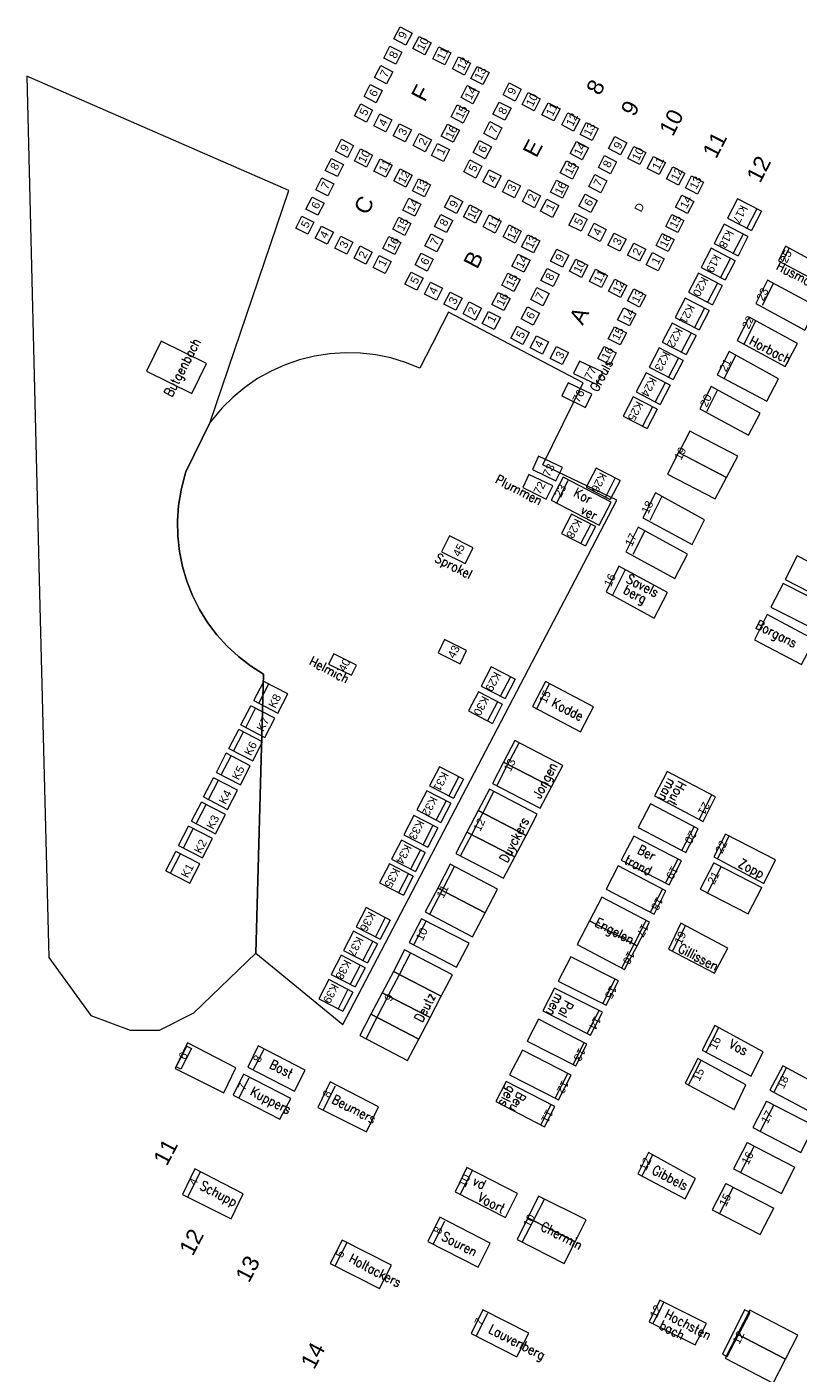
# Model space of a CAD drawing. Header units: metres. Extents: x 200982 to 204048, y 317766 to 321161.
# Tile 9 of 20: x 202249 to 202278, y 319720 to 319770. Entities that reach past the tile are written whole.
import ezdxf

# ---------------------------------------------------------------- set-up
doc = ezdxf.new("R2010")
doc.units = ezdxf.units.M
doc.header["$MEASUREMENT"] = 0
for name, color, linetype, lineweight in [('Begroeid terreindeel', 7, 'Continuous', 13), ('Bestaande graven', 150, 'Continuous', 13), ('Familiegraven', 140, 'Continuous', 13), ('Kindergraven', 40, 'Continuous', 13), ('Monumenten', 204, 'Continuous', 13), ('Namen burgelijke stand', 7, 'Continuous', 13), ('Nummers burgelijke stand', 7, 'Continuous', 13), ('Uit te geven graven', 12, 'Continuous', 13), ('Urnen', 200, 'Continuous', 13), ('Verwijderde graven', 1, 'Continuous', 13)]:
    doc.layers.add(name, color=color, linetype=linetype, lineweight=lineweight)
doc.styles.add('Style-arial', font='arial.shx')
doc.styles.add('Style-simplex', font='simplex.shx')

# ---------------------------------------------------------------- blocks, each defined once
blk = doc.blocks.new('*U85')
at = {"layer": 'Uit te geven graven', "linetype": 'Continuous'}
for p, q in [((-0.988, 0.568), (-1.01, -0.533)), ((1.01, 0.53), (-0.988, 0.568)), ((0.69, -0.564), (0.709, 0.536)), ((0.99, -0.569), (1.01, 0.53)), ((0.99, -0.569), (-1.01, -0.533))]:
    blk.add_line(p, q, dxfattribs=at)
blk = doc.blocks.new('*U87')
at = {"layer": 'Uit te geven graven', "linetype": 'Continuous'}
for p, q in [((-0.99, 0.57), (-1.01, -0.531)), ((1.01, 0.53), (-0.99, 0.57)), ((0.688, -0.563), (0.709, 0.537)), ((0.988, -0.567), (1.01, 0.53)), ((0.988, -0.567), (-1.01, -0.531))]:
    blk.add_line(p, q, dxfattribs=at)
blk = doc.blocks.new('*U88')
at = {"layer": 'Uit te geven graven', "linetype": 'Continuous'}
for p, q in [((-0.989, 0.569), (-1.01, -0.53)), ((1.01, 0.532), (-0.989, 0.569)), ((0.69, -0.562), (0.709, 0.537)), ((0.989, -0.567), (1.01, 0.532)), ((0.989, -0.567), (-1.01, -0.53))]:
    blk.add_line(p, q, dxfattribs=at)
blk = doc.blocks.new('*U89')
at = {"layer": 'Uit te geven graven', "linetype": 'Continuous'}
for p, q in [((-0.989, 0.569), (-1.01, -0.531)), ((1.01, 0.533), (-0.989, 0.569)), ((0.69, -0.562), (0.709, 0.537)), ((0.99, -0.567), (1.01, 0.533)), ((0.99, -0.567), (-1.01, -0.531))]:
    blk.add_line(p, q, dxfattribs=at)
blk = doc.blocks.new('*U150')
at = {"layer": 'Kindergraven', "linetype": 'Continuous'}
for p, q in [((-0.491, 0.41), (-0.507, -0.39)), ((0.508, 0.39), (-0.491, 0.41)), ((0.308, 0.394), (0.293, -0.406)), ((0.508, 0.39), (0.493, -0.41)), ((-0.507, -0.39), (0.493, -0.41))]:
    blk.add_line(p, q, dxfattribs=at)
blk = doc.blocks.new('*U151')
at = {"layer": 'Kindergraven', "linetype": 'Continuous'}
for p, q in [((-0.492, 0.41), (-0.508, -0.39)), ((0.508, 0.39), (-0.492, 0.41)), ((0.308, 0.394), (0.292, -0.405)), ((0.508, 0.39), (0.492, -0.41)), ((-0.508, -0.39), (0.492, -0.41))]:
    blk.add_line(p, q, dxfattribs=at)
blk = doc.blocks.new('*U152')
at = {"layer": 'Kindergraven', "linetype": 'Continuous'}
for p, q in [((-0.491, 0.41), (-0.508, -0.39)), ((0.508, 0.39), (-0.491, 0.41)), ((0.308, 0.394), (0.293, -0.405)), ((0.508, 0.39), (0.492, -0.41)), ((-0.508, -0.39), (0.492, -0.41))]:
    blk.add_line(p, q, dxfattribs=at)
blk = doc.blocks.new('*U153')
at = {"layer": 'Kindergraven', "linetype": 'Continuous'}
for p, q in [((-0.491, 0.41), (-0.508, -0.39)), ((0.508, 0.39), (-0.491, 0.41)), ((0.307, 0.395), (0.293, -0.405)), ((0.508, 0.39), (0.492, -0.41)), ((-0.508, -0.39), (0.492, -0.41))]:
    blk.add_line(p, q, dxfattribs=at)
blk = doc.blocks.new('*U154')
at = {"layer": 'Kindergraven', "linetype": 'Continuous'}
for p, q in [((-0.492, 0.409), (-0.508, -0.39)), ((0.508, 0.389), (-0.492, 0.409)), ((0.308, 0.394), (0.292, -0.407)), ((0.508, 0.389), (0.492, -0.411)), ((-0.508, -0.39), (0.492, -0.411))]:
    blk.add_line(p, q, dxfattribs=at)
blk = doc.blocks.new('*U155')
at = {"layer": 'Kindergraven', "linetype": 'Continuous'}
for p, q in [((-0.491, 0.41), (-0.508, -0.39)), ((0.508, 0.39), (-0.491, 0.41)), ((0.308, 0.394), (0.292, -0.406)), ((0.508, 0.39), (0.491, -0.41)), ((-0.508, -0.39), (0.491, -0.41))]:
    blk.add_line(p, q, dxfattribs=at)
blk = doc.blocks.new('*U156')
at = {"layer": 'Kindergraven', "linetype": 'Continuous'}
for p, q in [((-0.492, 0.41), (-0.507, -0.389)), ((0.508, 0.39), (-0.492, 0.41)), ((0.308, 0.394), (0.293, -0.406)), ((0.508, 0.39), (0.492, -0.41)), ((-0.507, -0.389), (0.492, -0.41))]:
    blk.add_line(p, q, dxfattribs=at)
blk = doc.blocks.new('*U157')
at = {"layer": 'Kindergraven', "linetype": 'Continuous'}
for p, q in [((-0.492, 0.41), (-0.508, -0.39)), ((0.508, 0.39), (-0.492, 0.41)), ((0.308, 0.394), (0.292, -0.406)), ((0.508, 0.39), (0.491, -0.41)), ((-0.508, -0.39), (0.491, -0.41))]:
    blk.add_line(p, q, dxfattribs=at)
blk = doc.blocks.new('*U158')
at = {"layer": 'Kindergraven', "linetype": 'Continuous'}
for p, q in [((-0.493, 0.41), (-0.508, -0.39)), ((0.507, 0.39), (-0.493, 0.41)), ((0.307, 0.395), (0.292, -0.406)), ((0.507, 0.39), (0.491, -0.41)), ((-0.508, -0.39), (0.491, -0.41))]:
    blk.add_line(p, q, dxfattribs=at)
blk = doc.blocks.new('*U159')
at = {"layer": 'Kindergraven', "linetype": 'Continuous'}
for p, q in [((-0.493, 0.41), (-0.509, -0.39)), ((0.507, 0.39), (-0.493, 0.41)), ((0.306, 0.394), (0.292, -0.406)), ((0.507, 0.39), (0.492, -0.41)), ((-0.509, -0.39), (0.492, -0.41))]:
    blk.add_line(p, q, dxfattribs=at)
blk = doc.blocks.new('*U160')
at = {"layer": 'Kindergraven', "linetype": 'Continuous'}
for p, q in [((-0.492, 0.41), (-0.508, -0.39)), ((0.508, 0.39), (-0.492, 0.41)), ((0.308, 0.394), (0.292, -0.406)), ((0.508, 0.39), (0.492, -0.411)), ((-0.508, -0.39), (0.492, -0.411))]:
    blk.add_line(p, q, dxfattribs=at)
blk = doc.blocks.new('*U161')
at = {"layer": 'Kindergraven', "linetype": 'Continuous'}
for p, q in [((-0.492, 0.41), (-0.508, -0.39)), ((0.508, 0.39), (-0.492, 0.41)), ((0.308, 0.394), (0.293, -0.405)), ((0.508, 0.39), (0.492, -0.41)), ((-0.508, -0.39), (0.492, -0.41))]:
    blk.add_line(p, q, dxfattribs=at)
blk = doc.blocks.new('*U162')
at = {"layer": 'Kindergraven', "linetype": 'Continuous'}
for p, q in [((-0.491, 0.41), (-0.508, -0.39)), ((0.509, 0.39), (-0.491, 0.41)), ((0.308, 0.394), (0.293, -0.405)), ((0.509, 0.39), (0.493, -0.409)), ((-0.508, -0.39), (0.493, -0.409))]:
    blk.add_line(p, q, dxfattribs=at)
blk = doc.blocks.new('*U163')
at = {"layer": 'Kindergraven', "linetype": 'Continuous'}
for p, q in [((-0.492, 0.41), (-0.508, -0.39)), ((0.508, 0.39), (-0.492, 0.41)), ((0.308, 0.394), (0.292, -0.406)), ((0.508, 0.39), (0.491, -0.41)), ((-0.508, -0.39), (0.491, -0.41))]:
    blk.add_line(p, q, dxfattribs=at)
blk = doc.blocks.new('*U164')
at = {"layer": 'Kindergraven', "linetype": 'Continuous'}
for p, q in [((-0.491, 0.41), (-0.508, -0.39)), ((0.508, 0.39), (-0.491, 0.41)), ((0.308, 0.394), (0.292, -0.406)), ((0.508, 0.39), (0.492, -0.41)), ((-0.508, -0.39), (0.492, -0.41))]:
    blk.add_line(p, q, dxfattribs=at)
blk = doc.blocks.new('*U165')
at = {"layer": 'Kindergraven', "linetype": 'Continuous'}
for p, q in [((-0.492, 0.41), (-0.509, -0.39)), ((0.508, 0.39), (-0.492, 0.41)), ((0.308, 0.394), (0.292, -0.406)), ((0.508, 0.39), (0.492, -0.41)), ((-0.509, -0.39), (0.492, -0.41))]:
    blk.add_line(p, q, dxfattribs=at)
blk = doc.blocks.new('*U166')
at = {"layer": 'Kindergraven', "linetype": 'Continuous'}
for p, q in [((-0.493, 0.409), (-0.508, -0.391)), ((0.507, 0.389), (-0.493, 0.409)), ((0.307, 0.395), (0.292, -0.406)), ((0.507, 0.389), (0.492, -0.411)), ((-0.508, -0.391), (0.492, -0.411))]:
    blk.add_line(p, q, dxfattribs=at)
blk = doc.blocks.new('*U167')
at = {"layer": 'Kindergraven', "linetype": 'Continuous'}
for p, q in [((-0.492, 0.41), (-0.508, -0.391)), ((0.508, 0.389), (-0.492, 0.41)), ((0.308, 0.394), (0.293, -0.406)), ((0.508, 0.389), (0.492, -0.41)), ((-0.508, -0.391), (0.492, -0.41))]:
    blk.add_line(p, q, dxfattribs=at)
blk = doc.blocks.new('*U168')
at = {"layer": 'Kindergraven', "linetype": 'Continuous'}
for p, q in [((-0.492, 0.41), (-0.508, -0.39)), ((0.507, 0.391), (-0.492, 0.41)), ((0.307, 0.395), (0.293, -0.405)), ((0.507, 0.391), (0.492, -0.41)), ((-0.508, -0.39), (0.492, -0.41))]:
    blk.add_line(p, q, dxfattribs=at)
blk = doc.blocks.new('*U169')
at = {"layer": 'Kindergraven', "linetype": 'Continuous'}
for p, q in [((-0.492, 0.409), (-0.507, -0.392)), ((0.508, 0.389), (-0.492, 0.409)), ((0.308, 0.394), (0.293, -0.405)), ((0.508, 0.389), (0.492, -0.41)), ((-0.507, -0.392), (0.492, -0.41))]:
    blk.add_line(p, q, dxfattribs=at)
blk = doc.blocks.new('*U170')
at = {"layer": 'Kindergraven', "linetype": 'Continuous'}
for p, q in [((-0.492, 0.41), (-0.508, -0.39)), ((0.507, 0.39), (-0.492, 0.41)), ((0.307, 0.395), (0.292, -0.406)), ((0.507, 0.39), (0.492, -0.41)), ((-0.508, -0.39), (0.492, -0.41))]:
    blk.add_line(p, q, dxfattribs=at)
blk = doc.blocks.new('*U171')
at = {"layer": 'Kindergraven', "linetype": 'Continuous'}
for p, q in [((-0.492, 0.41), (-0.509, -0.39)), ((0.507, 0.389), (-0.492, 0.41)), ((0.306, 0.394), (0.292, -0.406)), ((0.507, 0.389), (0.492, -0.41)), ((-0.509, -0.39), (0.492, -0.41))]:
    blk.add_line(p, q, dxfattribs=at)
blk = doc.blocks.new('*U172')
at = {"layer": 'Kindergraven', "linetype": 'Continuous'}
for p, q in [((-0.492, 0.41), (-0.508, -0.39)), ((0.509, 0.39), (-0.492, 0.41)), ((0.308, 0.394), (0.292, -0.406)), ((0.509, 0.39), (0.492, -0.41)), ((-0.508, -0.39), (0.492, -0.41))]:
    blk.add_line(p, q, dxfattribs=at)
blk = doc.blocks.new('*U173')
at = {"layer": 'Kindergraven', "linetype": 'Continuous'}
for p, q in [((-0.491, 0.411), (-0.507, -0.389)), ((0.508, 0.391), (-0.491, 0.411)), ((0.308, 0.394), (0.291, -0.404)), ((0.508, 0.391), (0.492, -0.407)), ((-0.507, -0.389), (0.492, -0.407))]:
    blk.add_line(p, q, dxfattribs=at)
blk = doc.blocks.new('*U174')
at = {"layer": 'Kindergraven', "linetype": 'Continuous'}
for p, q in [((-0.491, 0.41), (-0.508, -0.391)), ((0.508, 0.389), (-0.491, 0.41)), ((0.308, 0.394), (0.292, -0.407)), ((0.508, 0.389), (0.492, -0.41)), ((-0.508, -0.391), (0.492, -0.41))]:
    blk.add_line(p, q, dxfattribs=at)
blk = doc.blocks.new('*U175')
at = {"layer": 'Kindergraven', "linetype": 'Continuous'}
for p, q in [((-0.492, 0.41), (-0.508, -0.389)), ((0.508, 0.39), (-0.492, 0.41)), ((0.308, 0.394), (0.291, -0.405)), ((0.508, 0.39), (0.492, -0.409)), ((-0.508, -0.389), (0.492, -0.409))]:
    blk.add_line(p, q, dxfattribs=at)
blk = doc.blocks.new('*U176')
at = {"layer": 'Kindergraven', "linetype": 'Continuous'}
for p, q in [((-0.492, 0.411), (-0.508, -0.39)), ((0.508, 0.39), (-0.492, 0.411)), ((0.308, 0.394), (0.293, -0.405)), ((0.508, 0.39), (0.492, -0.41)), ((-0.508, -0.39), (0.492, -0.41))]:
    blk.add_line(p, q, dxfattribs=at)
blk = doc.blocks.new('*U177')
at = {"layer": 'Kindergraven', "linetype": 'Continuous'}
for p, q in [((-0.492, 0.41), (-0.507, -0.389)), ((0.508, 0.39), (-0.492, 0.41)), ((0.308, 0.394), (0.292, -0.405)), ((0.508, 0.39), (0.492, -0.41)), ((-0.507, -0.389), (0.492, -0.41))]:
    blk.add_line(p, q, dxfattribs=at)
blk = doc.blocks.new('*U178')
at = {"layer": 'Kindergraven', "linetype": 'Continuous'}
for p, q in [((-0.492, 0.41), (-0.507, -0.39)), ((0.508, 0.39), (-0.492, 0.41)), ((0.308, 0.394), (0.292, -0.406)), ((0.508, 0.39), (0.492, -0.41)), ((-0.507, -0.39), (0.492, -0.41))]:
    blk.add_line(p, q, dxfattribs=at)
blk = doc.blocks.new('*U188')
at = {"layer": 'Monumenten', "linetype": 'Continuous', "lineweight": 0}
for p, q in [((0.0308, 0.0866), (-0.0509, -0.0776)), ((-0.0334, -0.0865), (0.051, 0.0764)), ((0.051, 0.0764), (0.0308, 0.0866)), ((-0.0509, -0.0776), (-0.0334, -0.0865))]:
    blk.add_line(p, q, dxfattribs=at)

msp = doc.modelspace()

# ---------------------------------------------------------------- linework, layer by layer
at = {"layer": 'Begroeid terreindeel', "flags": 128}
for points in [[(202257.473, 319736.034), (202257.757, 319746.357), (202257.276, 319746.663), (202256.825, 319747.011), (202256.407, 319747.398), (202256.026, 319747.821), (202255.683, 319748.276), (202255.383, 319748.76), (202255.127, 319749.269), (202254.917, 319749.799), (202254.756, 319750.345), (202254.644, 319750.904), (202254.582, 319751.47), (202254.572, 319752.039), (202254.612, 319752.608), (202254.703, 319753.17), (202254.843, 319753.722), (202254.884, 319753.85), (202255.787, 319755.685), (202258.692, 319764.264), (202248.994, 319768.501), (202249.476, 319748.868), (202249.804, 319735.869), (202251.362, 319733.727), (202252.813, 319733.183), (202253.902, 319733.183), (202255.171, 319733.818)], [(202255.787, 319755.685), (202254.884, 319753.85), (202254.843, 319753.722), (202254.703, 319753.17), (202254.612, 319752.608), (202254.572, 319752.039), (202254.582, 319751.47), (202254.644, 319750.904), (202254.756, 319750.345), (202254.917, 319749.799), (202255.127, 319749.269), (202255.383, 319748.76), (202255.683, 319748.276), (202256.026, 319747.821), (202256.407, 319747.398), (202256.825, 319747.011), (202257.276, 319746.663), (202257.757, 319746.357), (202257.473, 319736.034), (202260.694, 319733.386), (202267.569, 319746.549), (202269.162, 319749.578), (202270.844, 319752.798), (202268.106, 319754.11), (202269.597, 319757.142), (202264.606, 319759.763), (202264.364, 319759.281), (202264, 319758.584), (202263.544, 319757.692), (202263.016, 319757.905), (202262.471, 319758.069), (202261.913, 319758.184), (202261.347, 319758.249), (202260.778, 319758.263), (202260.209, 319758.226), (202259.647, 319758.138), (202259.094, 319758.001), (202258.556, 319757.815), (202258.036, 319757.581), (202257.54, 319757.302), (202257.07, 319756.98), (202256.631, 319756.617), (202256.227, 319756.216), (202255.859, 319755.781)]]:
    msp.add_lwpolyline(points, close=True, dxfattribs=at)
at = {"layer": 'Bestaande graven', "linetype": 'Continuous'}
for p, q in [((202276.642, 319760.836), (202276.228, 319760.007)), ((202275.98, 319759.442), (202275.544, 319758.567)), ((202275.244, 319758.168), (202274.821, 319757.318)), ((202274.573, 319756.883), (202274.168, 319756.071)), ((202268.614, 319752.703), (202269.042, 319753.533)), ((202272.508, 319752.94), (202272.065, 319752.053)), ((202271.876, 319751.667), (202271.439, 319750.79)), ((202270.912, 319750.355), (202270.441, 319749.411)), ((202271.156, 319750.228), (202270.685, 319749.283)), ((202272.721, 319749.385), (202270.912, 319750.355)), ((202270.441, 319749.411), (202272.228, 319748.437)), ((202272.228, 319748.437), (202272.721, 319749.385)), ((202267.862, 319745.058), (202268.352, 319746.005)), ((202273.891, 319740.981), (202274.365, 319741.896)), ((202273.248, 319739.833), (202273.704, 319740.713)), ((202274.568, 319739.524), (202275.001, 319740.364)), ((202272.648, 319738.622), (202273.111, 319739.519)), ((202272.09, 319737.544), (202272.534, 319738.402)), ((202263.326, 319736.332), (202263.782, 319737.214)), ((202270.319, 319734.167), (202270.783, 319735.065)), ((202269.743, 319733.054), (202270.186, 319733.91)), ((202274.146, 319732.361), (202274.619, 319733.277)), ((202257.379, 319731.708), (202257.777, 319732.479)), ((202273.492, 319731.145), (202273.965, 319732.061)), ((202259.964, 319730.216), (202260.428, 319731.115)), ((202268.023, 319729.677), (202268.412, 319730.428)), ((202271.774, 319727.773), (202272.179, 319728.558)), ((202254.949, 319727.004), (202255.428, 319727.93)), ((202264.035, 319725.253), (202264.474, 319726.101)), ((202260.416, 319724.453), (202260.859, 319725.311)), ((202272.176, 319722.302), (202272.595, 319723.114)), ((202265.632, 319721.85), (202266.07, 319722.698))]:
    msp.add_line(p, q, dxfattribs=at)
at = {"layer": 'Bestaande graven', "linetype": 'Continuous', "flags": 128}
for points in [[(202275.994, 319760.084), (202277.8, 319759.102), (202278.26, 319759.962), (202276.428, 319760.951)], [(202275.303, 319758.709), (202277.079, 319757.75), (202277.531, 319758.598), (202275.737, 319759.575)], [(202253.427, 319757.584), (202255.103, 319756.747), (202255.651, 319757.858), (202253.971, 319758.687)], [(202274.563, 319757.449), (202276.393, 319756.467), (202276.833, 319757.291), (202275.002, 319758.302)], [(202273.912, 319756.183), (202275.72, 319755.207), (202276.155, 319756.021), (202274.338, 319757.011)], [(202268.414, 319752.808), (202270.189, 319751.883), (202270.635, 319752.728), (202268.858, 319753.656)], [(202271.806, 319752.144), (202273.627, 319751.155), (202274.092, 319752.071), (202272.27, 319753.072)], [(202271.177, 319750.886), (202272.991, 319749.907), (202273.455, 319750.799), (202271.634, 319751.801)], [(202277.072, 319749.86), (202278.848, 319748.949), (202279.297, 319749.829), (202277.522, 319750.74)], [(202276.547, 319748.841), (202278.332, 319747.938), (202278.781, 319748.817), (202276.998, 319749.719)], [(202275.943, 319747.635), (202277.682, 319746.723), (202278.167, 319747.633), (202276.412, 319748.564)], [(202267.721, 319745.157), (202269.496, 319744.228), (202269.981, 319745.149), (202268.204, 319746.083)], [(202272.241, 319741.852), (202274.041, 319740.902), (202274.5, 319741.824), (202272.712, 319742.757)], [(202271.631, 319740.678), (202273.396, 319739.756), (202273.85, 319740.637), (202272.089, 319741.561)], [(202271.005, 319739.476), (202272.776, 319738.555), (202273.239, 319739.453), (202271.468, 319740.367)], [(202274.439, 319739.592), (202276.291, 319738.612), (202276.72, 319739.483), (202274.866, 319740.434)], [(202270.444, 319738.398), (202272.22, 319737.475), (202272.663, 319738.333), (202270.894, 319739.263)], [(202263.153, 319736.422), (202264.91, 319735.511), (202265.376, 319736.396), (202263.613, 319737.3)], [(202268.675, 319734.997), (202270.451, 319734.101), (202270.903, 319735.004), (202269.138, 319735.888)], [(202268.102, 319733.896), (202269.868, 319732.991), (202270.311, 319733.847), (202268.538, 319734.735)], [(202274.001, 319732.437), (202275.816, 319731.47), (202276.257, 319732.38), (202274.474, 319733.357)], [(202254.485, 319731.754), (202256.283, 319730.859), (202256.732, 319731.782), (202254.944, 319732.704)], [(202257.171, 319731.813), (202258.905, 319730.926), (202259.304, 319731.698), (202257.556, 319732.593)], [(202273.367, 319731.211), (202275.182, 319730.243), (202275.623, 319731.154), (202273.84, 319732.13)], [(202259.77, 319730.314), (202261.568, 319729.419), (202262.017, 319730.342), (202260.229, 319731.264)], [(202266.356, 319730.539), (202268.163, 319729.605), (202268.552, 319730.357), (202266.741, 319731.281)], [(202271.618, 319727.855), (202273.367, 319726.932), (202273.754, 319727.689), (202272.011, 319728.651)], [(202254.759, 319727.088), (202256.557, 319726.193), (202257.007, 319727.115), (202255.218, 319728.039)], [(202263.848, 319725.349), (202265.709, 319724.403), (202266.153, 319725.289), (202264.281, 319726.25)], [(202260.23, 319724.536), (202262.049, 319723.612), (202262.496, 319724.474), (202260.674, 319725.405)], [(202265.452, 319721.942), (202267.133, 319721.08), (202267.58, 319721.954), (202265.885, 319722.821)], [(202272.035, 319722.373), (202273.747, 319721.522), (202274.165, 319722.319), (202272.439, 319723.184)]]:
    msp.add_lwpolyline(points, close=True, dxfattribs=at)
at = {"layer": 'Familiegraven', "linetype": 'Continuous'}
for p, q in [((202266.809, 319743.022), (202267.219, 319743.816)), ((202266.399, 319742.228), (202266.809, 319743.022)), ((202265.877, 319741.218), (202266.287, 319742.012)), ((202265.466, 319740.424), (202265.877, 319741.218)), ((202265.056, 319739.63), (202265.466, 319740.424)), ((202264.372, 319738.355), (202264.829, 319739.24)), ((202263.915, 319737.47), (202264.372, 319738.355)), ((202271.478, 319736.361), (202271.932, 319737.241)), ((202271.023, 319735.482), (202271.478, 319736.361)), ((202262.788, 319735.241), (202263.198, 319736.035)), ((202262.377, 319734.448), (202262.788, 319735.241)), ((202261.967, 319733.654), (202262.377, 319734.448)), ((202261.556, 319732.86), (202261.967, 319733.654)), ((202267.753, 319726.13), (202268.165, 319726.927)), ((202267.34, 319725.333), (202267.753, 319726.13))]:
    msp.add_line(p, q, dxfattribs=at)
at = {"layer": 'Familiegraven', "linetype": 'Continuous', "flags": 128}
for points in [[(202266.647, 319743.106), (202268.421, 319742.183), (202268.837, 319742.974), (202267.062, 319743.898)], [(202266.233, 319742.314), (202268.004, 319741.393), (202268.421, 319742.183), (202266.647, 319743.106)], [(202265.707, 319741.307), (202267.479, 319740.384), (202267.896, 319741.175), (202266.121, 319742.099)], [(202265.292, 319740.515), (202267.065, 319739.593), (202267.481, 319740.383), (202265.707, 319741.307)], [(202264.878, 319739.723), (202266.65, 319738.801), (202267.067, 319739.591), (202265.292, 319740.515)], [(202264.207, 319738.441), (202265.965, 319737.518), (202266.428, 319738.4), (202264.67, 319739.323)], [(202263.748, 319737.558), (202265.502, 319736.637), (202265.965, 319737.518), (202264.209, 319738.441)], [(202269.834, 319737.226), (202271.589, 319736.302), (202272.049, 319737.179), (202270.291, 319738.105)], [(202269.377, 319736.348), (202271.129, 319735.426), (202271.589, 319736.302), (202269.834, 319737.226)], [(202262.568, 319735.355), (202264.342, 319734.432), (202264.758, 319735.223), (202262.983, 319736.147)], [(202262.152, 319734.564), (202263.925, 319733.642), (202264.342, 319734.432), (202262.566, 319735.356)], [(202261.736, 319733.774), (202263.508, 319732.851), (202263.925, 319733.642), (202262.15, 319734.566)], [(202261.319, 319732.983), (202263.092, 319732.061), (202263.508, 319732.851), (202261.734, 319733.775)], [(202267.549, 319726.233), (202269.3, 319725.346), (202269.704, 319726.154), (202267.945, 319727.037)], [(202267.152, 319725.429), (202268.896, 319724.538), (202269.3, 319725.346), (202267.549, 319726.233)], [(202277.086, 319720.998), (202277.546, 319721.886), (202275.769, 319722.805), (202275.31, 319721.917)], [(202276.627, 319720.11), (202277.086, 319720.998), (202275.31, 319721.917), (202274.851, 319721.028)]]:
    msp.add_lwpolyline(points, close=True, dxfattribs=at)
at = {"layer": 'Kindergraven', "linetype": 'Continuous', "flags": 128}
for points in [[(202269.238, 319757.492), (202270.099, 319757.083), (202270.325, 319757.536), (202269.456, 319757.944)], [(202268.809, 319756.66), (202269.677, 319756.238), (202269.922, 319756.729), (202269.034, 319757.15)], [(202267.72, 319753.941), (202268.588, 319753.518), (202268.833, 319754.01), (202267.944, 319754.43)], [(202267.362, 319753.266), (202268.229, 319752.845), (202268.474, 319753.335), (202267.584, 319753.755)], [(202264.344, 319750.891), (202265.226, 319750.455), (202265.52, 319751.036), (202264.65, 319751.488)], [(202260.169, 319746.727), (202261.011, 319746.322), (202261.201, 319746.692), (202260.357, 319747.108)]]:
    msp.add_lwpolyline(points, close=True, dxfattribs=at)
at = {"layer": 'Monumenten', "linetype": 'Continuous', "lineweight": 0, "flags": 128}
msp.add_lwpolyline([(202255.089, 319732.498), (202254.694, 319731.732), (202254.516, 319731.824), (202254.918, 319732.589)], close=True, dxfattribs=at)
at = {"layer": 'Urnen', "linetype": 'Continuous', "flags": 128}
for points in [[(202263.033, 319769.651), (202262.587, 319769.88), (202262.816, 319770.325), (202263.261, 319770.097)], [(202262.657, 319768.945), (202262.212, 319769.172), (202262.44, 319769.617), (202262.885, 319769.39)], [(202263.733, 319769.292), (202263.289, 319769.52), (202263.518, 319769.965), (202263.962, 319769.737)], [(202264.467, 319768.916), (202264.022, 319769.144), (202264.251, 319769.589), (202264.695, 319769.361)], [(202265.199, 319768.541), (202264.756, 319768.768), (202264.983, 319769.213), (202265.427, 319768.985)], [(202262.313, 319768.221), (202261.867, 319768.449), (202262.096, 319768.894), (202262.542, 319768.666)], [(202265.881, 319768.192), (202265.435, 319768.419), (202265.664, 319768.864), (202266.109, 319768.637)], [(202261.926, 319767.52), (202261.481, 319767.748), (202261.709, 319768.192), (202262.154, 319767.965)], [(202265.515, 319767.479), (202265.071, 319767.707), (202265.3, 319768.152), (202265.744, 319767.924)], [(202267.076, 319767.579), (202266.631, 319767.807), (202266.86, 319768.252), (202267.304, 319768.024)], [(202267.777, 319767.219), (202267.332, 319767.448), (202267.561, 319767.892), (202268.006, 319767.664)], [(202261.571, 319766.802), (202261.126, 319767.029), (202261.355, 319767.475), (202261.799, 319767.247)], [(202262.283, 319766.436), (202261.839, 319766.664), (202262.066, 319767.11), (202262.511, 319766.881)], [(202265.15, 319766.766), (202264.706, 319766.994), (202264.933, 319767.439), (202265.377, 319767.211)], [(202266.7, 319766.872), (202266.255, 319767.1), (202266.483, 319767.545), (202266.928, 319767.316)], [(202268.51, 319766.843), (202268.065, 319767.072), (202268.294, 319767.517), (202268.739, 319767.288)], [(202269.243, 319766.467), (202268.799, 319766.695), (202269.026, 319767.141), (202269.471, 319766.912)], [(202263.005, 319766.067), (202262.56, 319766.294), (202262.789, 319766.739), (202263.234, 319766.512)], [(202264.785, 319766.055), (202264.341, 319766.283), (202264.568, 319766.726), (202265.013, 319766.499)], [(202266.356, 319766.149), (202265.911, 319766.376), (202266.139, 319766.821), (202266.584, 319766.593)], [(202269.924, 319766.119), (202269.48, 319766.347), (202269.707, 319766.792), (202270.152, 319766.563)], [(202260.867, 319765.492), (202260.422, 319765.72), (202260.65, 319766.164), (202261.095, 319765.937)], [(202263.745, 319765.701), (202263.3, 319765.93), (202263.527, 319766.373), (202263.973, 319766.146)], [(202265.969, 319765.447), (202265.524, 319765.675), (202265.752, 319766.12), (202266.197, 319765.891)], [(202270.98, 319765.594), (202270.535, 319765.822), (202270.764, 319766.267), (202271.209, 319766.039)], [(202261.568, 319765.132), (202261.123, 319765.361), (202261.351, 319765.805), (202261.796, 319765.577)], [(202264.42, 319765.342), (202263.975, 319765.57), (202264.203, 319766.014), (202264.648, 319765.786)], [(202269.558, 319765.407), (202269.114, 319765.635), (202269.343, 319766.08), (202269.787, 319765.852)], [(202271.692, 319765.229), (202271.248, 319765.457), (202271.476, 319765.902), (202271.921, 319765.674)], [(202260.491, 319764.785), (202260.046, 319765.012), (202260.274, 319765.458), (202260.72, 319765.23)], [(202262.29, 319764.761), (202261.845, 319764.99), (202262.074, 319765.435), (202262.519, 319765.206)], [(202265.615, 319764.729), (202265.17, 319764.956), (202265.397, 319765.402), (202265.842, 319765.173)], [(202269.194, 319764.693), (202268.749, 319764.922), (202268.977, 319765.367), (202269.421, 319765.138)], [(202270.605, 319764.887), (202270.16, 319765.115), (202270.388, 319765.56), (202270.833, 319765.332)], [(202272.416, 319764.858), (202271.97, 319765.087), (202272.198, 319765.531), (202272.643, 319765.303)], [(202273.128, 319764.466), (202272.683, 319764.695), (202272.911, 319765.14), (202273.355, 319764.912)], [(202260.136, 319764.067), (202259.691, 319764.295), (202259.919, 319764.74), (202260.364, 319764.512)], [(202263.029, 319764.396), (202262.584, 319764.624), (202262.812, 319765.069), (202263.257, 319764.841)], [(202263.715, 319764.032), (202263.269, 319764.26), (202263.497, 319764.704), (202263.943, 319764.477)], [(202266.327, 319764.363), (202265.882, 319764.592), (202266.111, 319765.037), (202266.554, 319764.809)], [(202267.05, 319763.993), (202266.604, 319764.221), (202266.833, 319764.666), (202267.278, 319764.439)], [(202268.828, 319763.981), (202268.383, 319764.21), (202268.611, 319764.654), (202269.057, 319764.426)], [(202270.245, 319764.184), (202269.8, 319764.413), (202270.029, 319764.858), (202270.474, 319764.63)], [(202273.829, 319764.134), (202273.385, 319764.362), (202273.612, 319764.807), (202274.057, 319764.579)], [(202267.788, 319763.629), (202267.343, 319763.855), (202267.57, 319764.301), (202268.016, 319764.073)], [(202269.885, 319763.456), (202269.44, 319763.684), (202269.668, 319764.129), (202270.113, 319763.9)], [(202259.77, 319763.354), (202259.326, 319763.582), (202259.555, 319764.027), (202259.999, 319763.799)], [(202263.36, 319763.314), (202262.916, 319763.541), (202263.144, 319763.987), (202263.587, 319763.759)], [(202264.91, 319763.419), (202264.465, 319763.648), (202264.693, 319764.092), (202265.138, 319763.863)], [(202265.612, 319763.059), (202265.167, 319763.288), (202265.394, 319763.732), (202265.839, 319763.504)], [(202268.463, 319763.268), (202268.018, 319763.497), (202268.246, 319763.942), (202268.691, 319763.713)], [(202273.463, 319763.42), (202273.018, 319763.649), (202273.247, 319764.094), (202273.692, 319763.865)], [(202259.395, 319762.647), (202258.95, 319762.875), (202259.178, 319763.32), (202259.623, 319763.092)], [(202262.985, 319762.606), (202262.54, 319762.835), (202262.767, 319763.28), (202263.212, 319763.051)], [(202264.535, 319762.712), (202264.089, 319762.939), (202264.318, 319763.384), (202264.763, 319763.156)], [(202266.333, 319762.689), (202265.889, 319762.917), (202266.118, 319763.362), (202266.562, 319763.134)], [(202269.515, 319762.76), (202269.07, 319762.988), (202269.297, 319763.432), (202269.743, 319763.205)], [(202273.098, 319762.709), (202272.653, 319762.936), (202272.882, 319763.381), (202273.327, 319763.154)], [(202260.118, 319762.276), (202259.673, 319762.505), (202259.9, 319762.95), (202260.345, 319762.722)], [(202264.179, 319761.994), (202263.734, 319762.221), (202263.962, 319762.667), (202264.407, 319762.438)], [(202267.073, 319762.323), (202266.628, 319762.552), (202266.855, 319762.996), (202267.301, 319762.768)], [(202267.758, 319761.959), (202267.313, 319762.187), (202267.54, 319762.632), (202267.986, 319762.404)], [(202270.222, 319762.384), (202269.776, 319762.612), (202270.004, 319763.056), (202270.449, 319762.829)], [(202270.959, 319762.019), (202270.514, 319762.246), (202270.743, 319762.691), (202271.188, 319762.464)], [(202272.739, 319762.007), (202272.294, 319762.235), (202272.521, 319762.679), (202272.966, 319762.452)], [(202260.841, 319761.906), (202260.395, 319762.134), (202260.623, 319762.578), (202261.068, 319762.351)], [(202261.552, 319761.541), (202261.108, 319761.769), (202261.335, 319762.214), (202261.78, 319761.986)], [(202262.619, 319761.894), (202262.174, 319762.123), (202262.402, 319762.567), (202262.847, 319762.34)], [(202271.682, 319761.648), (202271.238, 319761.876), (202271.466, 319762.321), (202271.91, 319762.093)], [(202262.259, 319761.192), (202261.815, 319761.42), (202262.043, 319761.865), (202262.487, 319761.637)], [(202263.814, 319761.281), (202263.369, 319761.51), (202263.597, 319761.954), (202264.042, 319761.726)], [(202267.403, 319761.241), (202266.959, 319761.469), (202267.187, 319761.914), (202267.632, 319761.686)], [(202268.832, 319761.429), (202268.387, 319761.657), (202268.615, 319762.101), (202269.06, 319761.873)], [(202269.539, 319761.053), (202269.094, 319761.282), (202269.322, 319761.727), (202269.768, 319761.498)], [(202272.372, 319761.294), (202271.928, 319761.522), (202272.157, 319761.967), (202272.601, 319761.739)], [(202263.438, 319760.574), (202262.993, 319760.802), (202263.222, 319761.247), (202263.667, 319761.019)], [(202267.028, 319760.533), (202266.583, 319760.762), (202266.811, 319761.207), (202267.256, 319760.978)], [(202268.478, 319760.71), (202268.032, 319760.939), (202268.261, 319761.384), (202268.705, 319761.156)], [(202270.272, 319760.678), (202269.827, 319760.905), (202270.056, 319761.35), (202270.5, 319761.123)], [(202264.161, 319760.204), (202263.717, 319760.432), (202263.945, 319760.876), (202264.389, 319760.648)], [(202268.102, 319760.003), (202267.658, 319760.231), (202267.885, 319760.677), (202268.33, 319760.449)], [(202270.984, 319760.312), (202270.539, 319760.541), (202270.767, 319760.985), (202271.212, 319760.757)], [(202271.685, 319759.953), (202271.241, 319760.181), (202271.469, 319760.625), (202271.913, 319760.398)], [(202264.884, 319759.833), (202264.439, 319760.061), (202264.667, 319760.506), (202265.111, 319760.279)], [(202265.596, 319759.468), (202265.151, 319759.696), (202265.379, 319760.141), (202265.824, 319759.912)], [(202266.663, 319759.821), (202266.217, 319760.048), (202266.446, 319760.494), (202266.891, 319760.267)], [(202266.302, 319759.12), (202265.858, 319759.348), (202266.086, 319759.792), (202266.53, 319759.564)], [(202267.747, 319759.286), (202267.302, 319759.514), (202267.53, 319759.959), (202267.975, 319759.73)], [(202271.315, 319759.257), (202270.87, 319759.484), (202271.098, 319759.929), (202271.543, 319759.701)], [(202267.366, 319758.567), (202266.921, 319758.796), (202267.148, 319759.241), (202267.593, 319759.013)], [(202270.966, 319758.548), (202270.521, 319758.777), (202270.75, 319759.222), (202271.195, 319758.993)], [(202268.083, 319758.214), (202267.638, 319758.442), (202267.866, 319758.886), (202268.311, 319758.659)], [(202268.821, 319757.822), (202268.376, 319758.05), (202268.605, 319758.495), (202269.049, 319758.267)], [(202270.59, 319757.815), (202270.144, 319758.043), (202270.373, 319758.488), (202270.818, 319758.26)]]:
    msp.add_lwpolyline(points, close=True, dxfattribs=at)
at = {"layer": 'Verwijderde graven', "linetype": 'Continuous'}
for p, q in [((202277.224, 319762.132), (202276.97, 319761.624)), ((202272.898, 319736.102), (202273.385, 319737.043)), ((202269.228, 319731.912), (202269.638, 319732.704)), ((202276.657, 319730.875), (202277.127, 319731.783)), ((202256.838, 319730.662), (202257.229, 319731.418)), ((202268.558, 319730.662), (202269.028, 319731.573)), ((202265.038, 319727.096), (202265.496, 319727.984))]:
    msp.add_line(p, q, dxfattribs=at)
at = {"layer": 'Verwijderde graven', "linetype": 'Continuous', "flags": 128}
for points in [[(202276.833, 319761.67), (202277.938, 319761.067), (202278.225, 319761.587), (202277.092, 319762.203)], [(202273.133, 319754.562), (202274.906, 319753.639), (202275.323, 319754.43), (202273.547, 319755.354)], [(202272.717, 319753.771), (202274.489, 319752.849), (202274.906, 319753.639), (202273.131, 319754.563)], [(202264.229, 319747.149), (202265.037, 319746.738), (202265.272, 319747.237), (202264.458, 319747.644)], [(202272.752, 319736.179), (202274.462, 319735.285), (202274.949, 319736.215), (202273.214, 319737.135)], [(202267.519, 319732.776), (202269.326, 319731.86), (202269.735, 319732.654), (202267.94, 319733.585)], [(202266.869, 319731.525), (202268.678, 319730.602), (202269.146, 319731.511), (202267.343, 319732.439)], [(202276.513, 319730.951), (202278.269, 319730.018), (202278.725, 319730.915), (202276.994, 319731.855)], [(202256.631, 319730.768), (202258.365, 319729.88), (202258.763, 319730.652), (202257.015, 319731.547)], [(202264.857, 319727.188), (202266.719, 319726.244), (202267.161, 319727.128), (202265.289, 319728.09)]]:
    msp.add_lwpolyline(points, close=True, dxfattribs=at)

# ---------------------------------------------------------------- block references
at = {"layer": 'Kindergraven', "linetype": 'Continuous', "xscale": 1.000011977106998, "yscale": 1.000011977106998, "zscale": 1.000011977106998}
for name, p, rotation in [('*U178', (202275.573, 319763.373), 333.7415956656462), ('*U177', (202275.071, 319762.435), 333.7415956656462), ('*U176', (202274.598, 319761.545), 333.7415956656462), ('*U175', (202274.121, 319760.622), 333.7415956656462), ('*U174', (202273.633, 319759.695), 333.7415956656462), ('*U173', (202273.148, 319758.774), 333.7415956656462), ('*U172', (202272.672, 319757.852), 333.7415956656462), ('*U171', (202272.185, 319756.934), 333.7415956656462), ('*U170', (202271.71, 319756.041), 333.7415956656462), ('*U169', (202270.334, 319753.408), 333.7415956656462), ('*U168', (202269.424, 319751.698), 333.7415956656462), ('*U159', (202266.451, 319746.045), 333.7415956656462), ('*U157', (202258.031, 319745.505), 153.7415956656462), ('*U160', (202265.973, 319745.123), 333.7415956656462), ('*U156', (202257.549, 319744.603), 153.7415956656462), ('*U155', (202257.096, 319743.73), 153.7415956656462), ('*U154', (202256.638, 319742.845), 153.7415956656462), ('*U161', (202264.534, 319742.348), 333.7415956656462), ('*U150', (202256.168, 319741.938), 153.7415956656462), ('*U162', (202264.065, 319741.456), 333.7415956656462), ('*U153', (202255.715, 319741.036), 153.7415956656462), ('*U152', (202255.239, 319740.146), 153.7415956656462), ('*U158', (202263.583, 319740.541), 333.7415956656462), ('*U163', (202263.121, 319739.633), 333.7415956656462), ('*U151', (202254.767, 319739.209), 153.7415956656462), ('*U164', (202262.677, 319738.758), 333.7415956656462), ('*U165', (202261.817, 319737.13), 333.7415956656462), ('*U166', (202261.353, 319736.256), 333.7415956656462), ('*U167', (202260.888, 319735.367), 333.7415956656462), ('*U160', (202260.435, 319734.466), 333.7415956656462)]:
    msp.add_blockref(name, p, dxfattribs=dict(at, rotation=rotation))
at = {"layer": 'Monumenten', "linetype": 'Continuous', "lineweight": 0, "xscale": 10, "yscale": 10, "zscale": 10}
msp.add_blockref('*U188', (202275.265, 319721.959), dxfattribs=at)
at = {"layer": 'Uit te geven graven', "linetype": 'Continuous', "xscale": 1.000011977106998, "yscale": 1.000011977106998, "zscale": 1.000011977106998, "rotation": 153.7415956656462}
for name, p in [('*U85', (202275.073, 319738.432)), ('*U87', (202277.02, 319729.603)), ('*U88', (202276.3, 319728.079)), ('*U89', (202275.52, 319726.555))]:
    msp.add_blockref(name, p, dxfattribs=at)

# ---------------------------------------------------------------- texts
at = {"layer": 'Namen burgelijke stand', "linetype": 'Continuous', "lineweight": 0, "style": 'Style-simplex', "width": 0.857148}
for s, rotation, p in [('Husman', 332.6642, (202276.708, 319761.356)), ('Butgenbach', 62.6642, (202254.363, 319756.599)), ('Horbach', 332.6642, (202275.712, 319758.587)), ('Grouls', 62.6642, (202270.132, 319756.789)), ('Plummen', 332.6642, (202266.301, 319753.456)), ('Kor', 332.6642, (202269.208, 319752.966)), ('ver', 332.6642, (202269.47, 319752.326)), ('Sprokel', 332.6642, (202264.073, 319750.542)), ('berg', 332.6642, (202271.046, 319749.366)), ('Savels', 332.6642, (202271.158, 319749.771)), ('Borgans', 332.6642, (202275.948, 319748.076)), ('Helmich', 332.6642, (202259.409, 319746.725)), ('Kodde', 332.6642, (202268.393, 319745.181)), ('Jongen', 62.6642, (202268.005, 319741.718)), ('man', 242.6642, (202272.759, 319742.527)), ('Hout', 242.6642, (202273.136, 319742.427)), ('Duyckers', 62.6642, (202266.78, 319739.349)), ('Ber', 332.6642, (202271.57, 319739.748)), ('trand', 332.6642, (202271.085, 319739.373)), ('Zopp', 332.6642, (202275.308, 319739.242)), ('Engelen', 332.6642, (202269.991, 319737.051)), ('Gillissen', 332.6642, (202273.072, 319736.092)), ('Deutz', 62.6642, (202263.634, 319733.447)), ('men', 242.6642, (202268.6, 319734.574)), ('Pal', 242.6642, (202268.937, 319734.305)), ('Vos', 332.6642, (202274.959, 319732.549)), ('Bost', 332.6642, (202257.944, 319731.797)), ('Kuppers', 332.6642, (202257.227, 319730.795)), ('Beumers', 332.6642, (202260.25, 319730.503)), ('gels', 242.6642, (202266.831, 319731.152)), ('Beu', 242.6642, (202267.188, 319730.92)), ('Gibbels', 332.6642, (202272.105, 319727.881)), ('Schupp', 332.6642, (202255.366, 319727.305)), ('vd', 332.6642, (202265.47, 319727.48)), ('Voort', 332.6642, (202265.658, 319726.873)), ('Chermin', 332.6642, (202267.986, 319725.79)), ('Souren', 332.6642, (202264.317, 319725.426)), ('Holtackers', 332.6642, (202260.878, 319724.609)), ('Hochsten', 332.6642, (202272.573, 319722.545)), ('Lauvenberg', 332.6642, (202266.057, 319721.999)), ('bach', 332.6642, (202272.375, 319722.138))]:
    msp.add_text(s, height=0.35, rotation=rotation, dxfattribs=at).set_placement(p)
at = {"layer": 'Nummers burgelijke stand', "linetype": 'Continuous', "lineweight": 13, "style": 'Style-arial'}
for s, height, rotation, p in [('9', 0.3, 62.6766, (202262.989, 319769.853)), ('10', 0.3, 62.6766, (202263.679, 319769.42)), ('8', 0.3, 62.6766, (202262.651, 319769.127)), ('11', 0.3, 62.6766, (202264.419, 319769.064)), ('12', 0.3, 62.6766, (202265.165, 319768.69)), ('7', 0.3, 62.6766, (202262.315, 319768.425)), ('13', 0.3, 62.6766, (202265.816, 319768.329)), ('F', 0.6, 62.6766, (202263.731, 319767.511)), ('8', 0.6, 62.6634, (202270.211, 319767.752)), ('6', 0.3, 62.6766, (202261.907, 319767.71)), ('14', 0.3, 62.6766, (202265.452, 319767.603)), ('9', 0.3, 62.6766, (202267.033, 319767.78)), ('10', 0.3, 62.6766, (202267.722, 319767.348)), ('5', 0.3, 62.6766, (202261.555, 319767.004)), ('15', 0.3, 62.6766, (202265.115, 319766.902)), ('8', 0.3, 62.6766, (202266.695, 319767.053)), ('11', 0.3, 62.6766, (202268.463, 319766.991)), ('12', 0.3, 62.6766, (202269.208, 319766.618)), ('9', 0.6, 62.6634, (202271.492, 319766.974)), ('10', 0.6, 62.6634, (202272.913, 319766.24)), ('4', 0.3, 62.6766, (202262.265, 319766.612)), ('16', 0.3, 62.6766, (202264.743, 319766.156)), ('7', 0.3, 62.6766, (202266.357, 319766.352)), ('13', 0.3, 62.6766, (202269.858, 319766.257)), ('3', 0.3, 62.6766, (202262.991, 319766.275)), ('2', 0.3, 62.6766, (202263.742, 319765.912)), ('11', 0.6, 62.6634, (202274.518, 319765.409)), ('9', 0.3, 62.6766, (202260.84, 319765.675)), ('10', 0.3, 62.6766, (202261.51, 319765.253)), ('1', 0.3, 62.6766, (202264.41, 319765.559)), ('6', 0.3, 62.6766, (202265.95, 319765.637)), ('E', 0.6, 62.6766, (202267.865, 319765.448)), ('14', 0.3, 62.6766, (202269.496, 319765.53)), ('9', 0.3, 62.6766, (202270.964, 319765.767)), ('10', 0.3, 62.6766, (202271.648, 319765.349)), ('8', 0.3, 62.6766, (202260.473, 319764.99)), ('11', 0.3, 62.6766, (202262.27, 319764.91)), ('5', 0.3, 62.6766, (202265.598, 319764.93)), ('15', 0.3, 62.6766, (202269.159, 319764.829)), ('8', 0.3, 62.6766, (202270.571, 319765.081)), ('11', 0.3, 62.6766, (202272.394, 319765.003)), ('12', 0.6, 62.6634, (202276.145, 319764.51)), ('12', 0.3, 62.6766, (202262.981, 319764.493)), ('13', 0.3, 62.6766, (202263.661, 319764.167)), ('4', 0.3, 62.6766, (202266.308, 319764.54)), ('7', 0.3, 62.6766, (202270.224, 319764.385)), ('12', 0.3, 62.6766, (202273.085, 319764.595)), ('13', 0.3, 62.6766, (202273.786, 319764.283)), ('7', 0.3, 62.6766, (202260.13, 319764.278)), ('3', 0.3, 62.6766, (202267.034, 319764.201)), ('2', 0.3, 62.6766, (202267.785, 319763.839)), ('16', 0.3, 62.6766, (202268.786, 319764.083)), ('6', 0.3, 62.6766, (202259.769, 319763.551)), ('C', 0.6, 62.6766, (202261.603, 319763.324)), ('14', 0.3, 62.6766, (202263.309, 319763.435)), ('9', 0.3, 62.6766, (202264.883, 319763.602)), ('10', 0.3, 62.6766, (202265.552, 319763.18)), ('1', 0.3, 62.6766, (202268.453, 319763.487)), ('6', 0.3, 62.6766, (202269.873, 319763.654)), ('D', 0.3, 62.6766, (202271.741, 319763.443)), ('14', 0.3, 62.6766, (202273.428, 319763.567)), ('5', 0.3, 62.6766, (202259.39, 319762.846)), ('15', 0.3, 62.6766, (202262.936, 319762.739)), ('8', 0.3, 62.6766, (202264.516, 319762.917)), ('11', 0.3, 62.6766, (202266.314, 319762.837)), ('5', 0.3, 62.6766, (202269.51, 319762.953)), ('15', 0.3, 62.6766, (202273.04, 319762.841)), ('4', 0.3, 62.6766, (202260.081, 319762.465)), ('12', 0.3, 62.6766, (202267.024, 319762.42)), ('4', 0.3, 62.6766, (202270.2, 319762.57)), ('16', 0.3, 62.6766, (202272.673, 319762.131)), ('3', 0.3, 62.6766, (202260.817, 319762.097)), ('16', 0.3, 62.6766, (202262.584, 319762.033)), ('7', 0.3, 62.6766, (202264.174, 319762.205)), ('13', 0.3, 62.6766, (202267.705, 319762.094)), ('3', 0.3, 62.6766, (202270.941, 319762.214)), ('2', 0.3, 62.6766, (202271.672, 319761.836)), ('2', 0.3, 62.6766, (202261.522, 319761.72)), ('1', 0.3, 62.6766, (202262.243, 319761.422)), ('6', 0.3, 62.6766, (202263.812, 319761.479)), ('B', 0.6, 62.6766, (202265.666, 319761.326)), ('14', 0.3, 62.6766, (202267.352, 319761.363)), ('9', 0.3, 62.6766, (202268.806, 319761.616)), ('10', 0.3, 62.6766, (202269.482, 319761.179)), ('1', 0.3, 62.6766, (202272.372, 319761.5)), ('15', 0.3, 62.6766, (202266.979, 319760.667)), ('8', 0.3, 62.6766, (202268.439, 319760.906)), ('11', 0.3, 62.6766, (202270.232, 319760.816)), ('5', 0.3, 62.6766, (202263.435, 319760.772)), ('4', 0.3, 62.6766, (202264.124, 319760.392)), ('12', 0.3, 62.6766, (202270.932, 319760.429)), ('3', 0.3, 62.6766, (202264.86, 319760.023)), ('16', 0.3, 62.6766, (202266.628, 319759.96)), ('7', 0.3, 62.6766, (202268.072, 319760.195)), ('13', 0.3, 62.6766, (202271.637, 319760.077)), ('2', 0.3, 62.6766, (202265.565, 319759.647)), ('6', 0.3, 62.6766, (202267.725, 319759.473)), ('A', 0.6, 62.6766, (202269.576, 319759.254)), ('14', 0.3, 62.6766, (202271.305, 319759.387)), ('1', 0.3, 62.6766, (202266.286, 319759.35)), ('15', 0.3, 62.6766, (202270.908, 319758.691)), ('5', 0.3, 62.6766, (202267.357, 319758.762)), ('4', 0.3, 62.6766, (202268.037, 319758.411)), ('3', 0.3, 62.6766, (202268.818, 319758.007)), ('16', 0.3, 62.6766, (202270.52, 319757.965)), ('11', 0.6, 62.2889, (202254.174, 319728.116)), ('12', 0.6, 62.2889, (202255.135, 319724.786)), ('13', 0.6, 62.2889, (202257.216, 319723.791)), ('14', 0.6, 62.2889, (202259.631, 319720.582))]:
    msp.add_text(s, height=height, rotation=rotation, dxfattribs=at).set_placement(p)
at = {"layer": 'Nummers burgelijke stand', "linetype": 'Continuous', "lineweight": 0, "style": 'Style-arial'}
for s, rotation, p in [('k17', 242.387, (202275.43, 319763.753)), ('k18', 242.387, (202274.919, 319762.835)), ('k19', 242.387, (202274.444, 319761.927)), ('25', 64.1061, (202277.137, 319761.554)), ('K20', 242.387, (202273.983, 319761.104)), ('23', 64.1061, (202276.269, 319760.151)), ('K21', 242.387, (202273.481, 319760.089)), ('K22', 242.387, (202273.033, 319759.229)), ('22', 64.1061, (202275.73, 319759.112)), ('K23', 242.387, (202272.571, 319758.346)), ('77', 62.426, (202269.888, 319757.23)), ('21', 64.1061, (202274.889, 319757.528)), ('K24', 242.387, (202272.072, 319757.39)), ('76', 62.426, (202269.445, 319756.384)), ('20', 64.1061, (202274.172, 319756.217)), ('K25', 242.387, (202271.572, 319756.497)), ('19', 64.1061, (202273.223, 319754.256)), ('73', 62.426, (202268.343, 319753.636)), ('K26', 242.387, (202270.222, 319753.858)), ('72', 62.426, (202268.002, 319752.979)), ('23', 62.387, (202268.77, 319752.877)), ('18', 64.1061, (202272.005, 319752.267)), ('K28', 242.387, (202269.299, 319752.15)), ('45', 62.426, (202265.013, 319750.675)), ('17', 64.1061, (202271.395, 319751.063)), ('16', 64.1061, (202270.615, 319749.568)), ('43', 62.426, (202264.824, 319746.916)), ('40', 62.426, (202260.776, 319746.419)), ('K29', 242.387, (202266.301, 319746.479)), ('15', 64.1061, (202268.212, 319745.247)), ('K8', 62.387, (202258.186, 319745.071)), ('K30', 242.387, (202265.864, 319745.583)), ('K7', 62.387, (202257.75, 319744.213)), ('K6', 62.387, (202257.293, 319743.313)), ('13', 64.1061, (202266.907, 319742.722)), ('K5', 62.387, (202256.834, 319742.413)), ('K31', 242.387, (202264.366, 319742.778)), ('K4', 62.387, (202256.352, 319741.513)), ('K32', 242.387, (202263.952, 319741.87)), ('21', 241.7044, (202274.047, 319741.66)), ('K3', 62.387, (202255.892, 319740.587)), ('K33', 242.387, (202263.466, 319740.998)), ('12', 64.1061, (202265.78, 319740.512)), ('K2', 62.387, (202255.435, 319739.687)), ('20', 241.7044, (202273.556, 319740.596)), ('K34', 242.387, (202262.991, 319740.091)), ('22', 64.1061, (202274.74, 319739.687)), ('K1', 62.387, (202254.951, 319738.788)), ('19', 241.7044, (202272.869, 319739.282)), ('K35', 242.387, (202262.565, 319739.219)), ('21', 62.4988, (202274.444, 319738.544)), ('11', 64.1061, (202264.419, 319738.041)), ('18', 241.7044, (202272.316, 319738.13)), ('K36', 242.387, (202261.656, 319737.596)), ('10', 64.1061, (202263.651, 319736.459)), ('17', 241.7044, (202271.779, 319737.143)), ('19', 64.1061, (202273.224, 319736.326)), ('K37', 242.387, (202261.205, 319736.677)), ('K38', 242.387, (202260.755, 319735.817)), ('16', 241.7044, (202271.268, 319736.132)), ('K39', 242.387, (202260.293, 319734.933)), ('15', 241.7044, (202270.602, 319734.853)), ('9', 64.1061, (202262.483, 319734.216)), ('14', 241.7044, (202270.017, 319733.716)), ('16', 64.1061, (202274.514, 319732.43)), ('6', 64.1061, (202254.862, 319732.06)), ('8', 64.1061, (202257.618, 319731.953)), ('13', 241.7044, (202269.445, 319732.542)), ('15', 64.1061, (202273.894, 319731.262)), ('7', 64.1061, (202257.055, 319730.918)), ('12', 241.7044, (202268.823, 319731.348)), ('18', 64.1061, (202277.018, 319730.981)), ('8', 64.1061, (202260.19, 319730.646)), ('11', 241.7044, (202268.244, 319730.269)), ('17', 62.4988, (202276.426, 319729.688)), ('12', 64.1061, (202271.925, 319727.95)), ('16', 62.4988, (202275.707, 319728.171)), ('10', 64.1061, (202265.227, 319727.33)), ('4', 64.1061, (202255.239, 319727.399)), ('15', 62.4988, (202274.876, 319726.618)), ('10', 64.1061, (202267.624, 319725.851)), ('8', 64.1061, (202264.301, 319725.599)), ('5', 64.1061, (202260.671, 319724.726)), ('12', 64.1061, (202272.313, 319722.489)), ('7', 64.1061, (202265.818, 319722.213)), ('12', 64.1061, (202275.38, 319721.522))]:
    msp.add_text(s, height=0.3, rotation=rotation, dxfattribs=at).set_placement(p)

doc.saveas('drawing.dxf')
